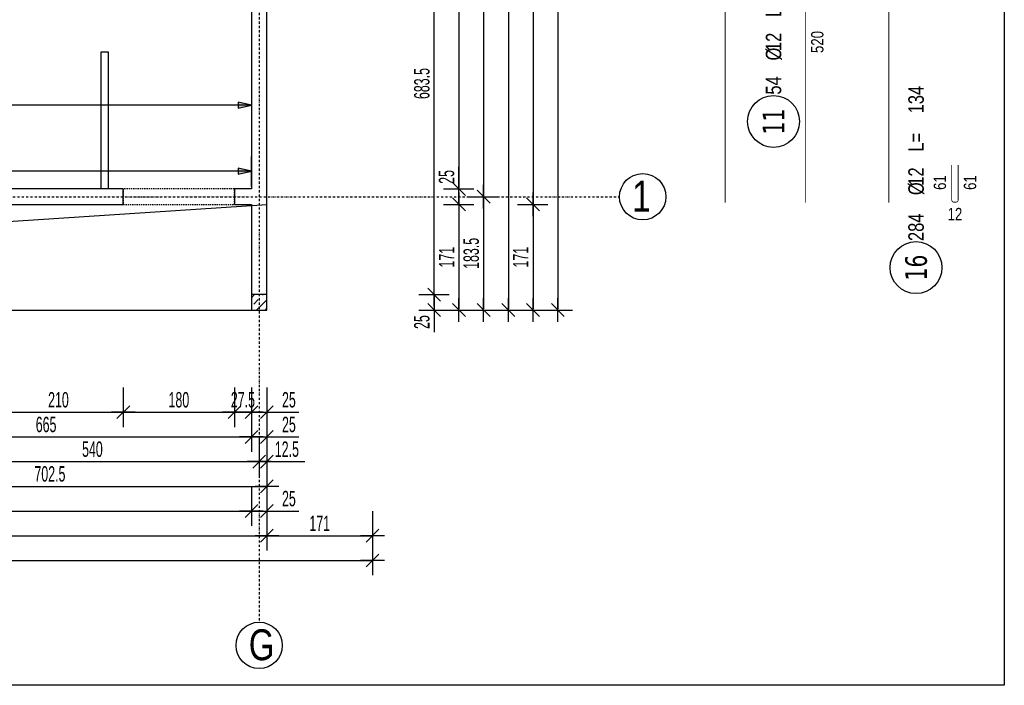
# Model space of a CAD drawing. Header units: millimetres. Extents: x -9646 to 8439, y -19398 to -14733.
# Tile 33 of 49: x -2325 to -730, y -18445 to -17367. Entities that reach past the tile are written whole.
import ezdxf
from ezdxf.enums import TextEntityAlignment as Align

# ---------------------------------------------------------------- set-up
doc = ezdxf.new("R2010")
doc.units = ezdxf.units.MM
doc.header["$LTSCALE"] = 10
doc.linetypes.add('MO', pattern=[0.7, 0.35, -0.17, 0.01, -0.17])
doc.linetypes.add('MP', pattern=[0.36, 0.2, -0.16])
doc.layers.add('BA_obw', color=230, linetype='Continuous', plot=False)
doc.layers.add('BZ_pom', color=6, linetype='Continuous', plot=False)
for name, color, linetype in [('BA_szr', 1, 'Continuous'), ('BA_wym', 1, 'Continuous'), ('BD_lpm', 1, 'MP'), ('BD_osm', 1, 'MO'), ('BD_txs', 2, 'Continuous'), ('BD_wic', 1, 'Continuous'), ('BD_wig', 3, 'Continuous'), ('BZ_odn', 1, 'Continuous'), ('BZ_opi2', 4, 'Continuous'), ('BZ_opi3', 30, 'Continuous'), ('BZ_opi4', 53, 'Continuous'), ('BZ_P_wyc', 134, 'Continuous'), ('BZ_wym', 1, 'Continuous')]:
    doc.layers.add(name, color=color, linetype=linetype)
doc.styles.add('BIKTBG', font='tahoma.ttf', dxfattribs={"width": 0.85})
doc.styles.add('BIKTC', font='bikromsw.shx', dxfattribs={"width": 0.85})
doc.styles.add('BIKTS', font='bikromsw.shx', dxfattribs={"width": 0.8})
doc.styles.add('BIKWYM', font='bikromsw.shx', dxfattribs={"width": 0.6})
doc.dimstyles.new('BA_KR_100_cm', dxfattribs={"dimtxt": 25, "dimasz": 1.666667, "dimexe": 24, "dimexo": 0, "dimgap": 0, "dimtad": 0, "dimdec": 1, "dimrnd": 0.5, "dimzin": 9, "dimdsep": 46, "dimtxsty": 'BIKWYM', "dimblk": 'WYM-KR', "dimcen": 0, "dimdle": 20, "dimclrd": 256, "dimclre": 256, "dimclrt": 2, "dimadec": 0, "dimazin": 0, "dimtfac": 0.033333, "dimtdec": 1, "dimtmove": 0, "dimatfit": 3, "dimldrblk": 'WYM-KR', "dimfxl": 25, "dimfxlon": 1, "dimtvp": 0.8, "dimtolj": 1, "dimarcsym": 0})
doc.dimstyles.new('BZ_ST_100_cm', dxfattribs={"dimtxt": 25, "dimasz": 1.666667, "dimexe": 24, "dimexo": 0, "dimgap": 0, "dimtad": 0, "dimdec": 1, "dimrnd": 0.5, "dimdsep": 46, "dimtxsty": 'BIKWYM', "dimblk": 'WYM-ST', "dimcen": 0, "dimdle": 20, "dimclrd": 256, "dimclre": 256, "dimclrt": 7, "dimadec": 0, "dimazin": 0, "dimtfac": 0.033333, "dimtdec": 1, "dimtix": 1, "dimtmove": 2, "dimatfit": 3, "dimldrblk": 'WYM-ST', "dimfxl": 25, "dimfxlon": 1, "dimtvp": 0.8, "dimtolj": 1, "dimtzin": 0, "dimarcsym": 0})

# ---------------------------------------------------------------- blocks, each defined once
blk = doc.blocks.new('WYM-KR')
at = {"linetype": 'ByBlock'}
blk.add_line((11.52, 0), (-11.52, 0), dxfattribs=at)
at = {"color": 7, "linetype": 'ByBlock'}
blk.add_line((6.24, 6.24), (-6.24, -6.24), dxfattribs=at)
blk = doc.blocks.new('*D249')
at = {"layer": 'BA_wym', "lineweight": -2}
for p, q in [((-2366.9, -17962.8), (-2366.9, -18026.8)), ((-2156.9, -17962.8), (-2156.9, -18026.8)), ((-2365.2, -18002.8), (-2158.6, -18002.8))]:
    blk.add_line(p, q, dxfattribs=at)
at = {"layer": 'Defpoints', "color": 0}
for p in [(-2366.9, -17666.3), (-2156.9, -17666.3), (-2156.9, -18002.8)]:
    blk.add_point(p, dxfattribs=at)
at = {"layer": 'BA_wym', "lineweight": -2, "xscale": 1.666666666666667, "yscale": 1.666666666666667, "zscale": 1.666666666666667, "rotation": 180}
blk.add_blockref('WYM-KR', (-2366.9, -18002.8), dxfattribs=at)
at = {"layer": 'BA_wym', "lineweight": -2, "xscale": 1.666666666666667, "yscale": 1.666666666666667, "zscale": 1.666666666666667}
blk.add_blockref('WYM-KR', (-2156.9, -18002.8), dxfattribs=at)
at = {"layer": 'BA_wym', "color": 2, "insert": (-2261.9, -17982.8), "char_height": 25, "attachment_point": 5, "style": 'BIKWYM'}
blk.add_mtext('\\A1;210', dxfattribs=at)
blk = doc.blocks.new('*D250')
at = {"layer": 'BA_wym', "lineweight": -2}
for p, q in [((-2156.9, -17962.8), (-2156.9, -18026.8)), ((-1976.9, -17962.8), (-1976.9, -18026.8)), ((-2155.2, -18002.8), (-1978.6, -18002.8))]:
    blk.add_line(p, q, dxfattribs=at)
at = {"layer": 'Defpoints', "color": 0}
for p in [(-2156.9, -17666.3), (-1976.9, -17666.3), (-1976.9, -18002.8)]:
    blk.add_point(p, dxfattribs=at)
at = {"layer": 'BA_wym', "lineweight": -2, "xscale": 1.666666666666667, "yscale": 1.666666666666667, "zscale": 1.666666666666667, "rotation": 180}
blk.add_blockref('WYM-KR', (-2156.9, -18002.8), dxfattribs=at)
at = {"layer": 'BA_wym', "lineweight": -2, "xscale": 1.666666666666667, "yscale": 1.666666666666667, "zscale": 1.666666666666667}
blk.add_blockref('WYM-KR', (-1976.9, -18002.8), dxfattribs=at)
at = {"layer": 'BA_wym', "color": 2, "insert": (-2066.9, -17982.8), "char_height": 25, "attachment_point": 5, "style": 'BIKWYM'}
blk.add_mtext('\\A1;180', dxfattribs=at)
blk = doc.blocks.new('*D251')
at = {"layer": 'BA_wym', "lineweight": -2}
for p, q in [((-1976.9, -17962.8), (-1976.9, -18026.8)), ((-1949.4, -17962.8), (-1949.4, -18026.8)), ((-1978.6, -18002.8), (-1980.2, -18002.8)), ((-1976.9, -18002.8), (-1949.4, -18002.8)), ((-1947.7, -18002.8), (-1946.1, -18002.8))]:
    blk.add_line(p, q, dxfattribs=at)
at = {"layer": 'Defpoints', "color": 0}
for p in [(-1976.9, -17666.3), (-1949.4, -17837.3), (-1949.4, -18002.8)]:
    blk.add_point(p, dxfattribs=at)
at = {"layer": 'BA_wym', "lineweight": -2, "xscale": 1.666666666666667, "yscale": 1.666666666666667, "zscale": 1.666666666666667}
blk.add_blockref('WYM-KR', (-1976.9, -18002.8), dxfattribs=at)
at = {"layer": 'BA_wym', "lineweight": -2, "xscale": 1.666666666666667, "yscale": 1.666666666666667, "zscale": 1.666666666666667, "rotation": 180}
blk.add_blockref('WYM-KR', (-1949.4, -18002.8), dxfattribs=at)
at = {"layer": 'BA_wym', "color": 2, "insert": (-1963.2, -17982.8), "char_height": 25, "attachment_point": 5, "style": 'BIKWYM'}
blk.add_mtext('\\A1;27.5', dxfattribs=at)
blk = doc.blocks.new('*D252')
at = {"layer": 'BA_wym', "lineweight": -2}
for p, q in [((-1949.4, -17962.8), (-1949.4, -18026.8)), ((-1924.4, -17962.8), (-1924.4, -18026.8)), ((-1951.1, -18002.8), (-1952.7, -18002.8)), ((-1949.4, -18002.8), (-1924.4, -18002.8)), ((-1922.7, -18002.8), (-1872.5, -18002.8))]:
    blk.add_line(p, q, dxfattribs=at)
at = {"layer": 'Defpoints', "color": 0}
for p in [(-1949.4, -17837.3), (-1924.4, -17837.3), (-1924.4, -18002.8)]:
    blk.add_point(p, dxfattribs=at)
at = {"layer": 'BA_wym', "lineweight": -2, "xscale": 1.666666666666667, "yscale": 1.666666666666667, "zscale": 1.666666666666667}
blk.add_blockref('WYM-KR', (-1949.4, -18002.8), dxfattribs=at)
at = {"layer": 'BA_wym', "lineweight": -2, "xscale": 1.666666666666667, "yscale": 1.666666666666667, "zscale": 1.666666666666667, "rotation": 180}
blk.add_blockref('WYM-KR', (-1924.4, -18002.8), dxfattribs=at)
at = {"layer": 'BA_wym', "color": 2, "insert": (-1888.7, -17982.8), "char_height": 25, "attachment_point": 5, "style": 'BIKWYM'}
blk.add_mtext('\\A1;25', dxfattribs=at)
blk = doc.blocks.new('*D260')
at = {"layer": 'BA_wym', "lineweight": -2}
for p, q in [((-2614.4, -18002.8), (-2614.4, -18066.8)), ((-1949.4, -18002.8), (-1949.4, -18066.8)), ((-2612.7, -18042.8), (-1951.1, -18042.8))]:
    blk.add_line(p, q, dxfattribs=at)
at = {"layer": 'Defpoints', "color": 0}
for p in [(-2614.4, -17641.3), (-1949.4, -17837.3), (-1949.4, -18042.8)]:
    blk.add_point(p, dxfattribs=at)
at = {"layer": 'BA_wym', "lineweight": -2, "xscale": 1.666666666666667, "yscale": 1.666666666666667, "zscale": 1.666666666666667, "rotation": 180}
blk.add_blockref('WYM-KR', (-2614.4, -18042.8), dxfattribs=at)
at = {"layer": 'BA_wym', "lineweight": -2, "xscale": 1.666666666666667, "yscale": 1.666666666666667, "zscale": 1.666666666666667}
blk.add_blockref('WYM-KR', (-1949.4, -18042.8), dxfattribs=at)
at = {"layer": 'BA_wym', "color": 2, "insert": (-2281.9, -18022.8), "char_height": 25, "attachment_point": 5, "style": 'BIKWYM'}
blk.add_mtext('\\A1;665', dxfattribs=at)
blk = doc.blocks.new('*D261')
at = {"layer": 'BA_wym', "lineweight": -2}
for p, q in [((-1949.4, -18002.8), (-1949.4, -18066.8)), ((-1924.4, -18002.8), (-1924.4, -18066.8)), ((-1951.1, -18042.8), (-1952.7, -18042.8)), ((-1949.4, -18042.8), (-1924.4, -18042.8)), ((-1922.7, -18042.8), (-1872.5, -18042.8))]:
    blk.add_line(p, q, dxfattribs=at)
at = {"layer": 'Defpoints', "color": 0}
for p in [(-1949.4, -17837.3), (-1924.4, -17837.3), (-1924.4, -18042.8)]:
    blk.add_point(p, dxfattribs=at)
at = {"layer": 'BA_wym', "lineweight": -2, "xscale": 1.666666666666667, "yscale": 1.666666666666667, "zscale": 1.666666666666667}
blk.add_blockref('WYM-KR', (-1949.4, -18042.8), dxfattribs=at)
at = {"layer": 'BA_wym', "lineweight": -2, "xscale": 1.666666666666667, "yscale": 1.666666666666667, "zscale": 1.666666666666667, "rotation": 180}
blk.add_blockref('WYM-KR', (-1924.4, -18042.8), dxfattribs=at)
at = {"layer": 'BA_wym', "color": 2, "insert": (-1888.7, -18022.8), "char_height": 25, "attachment_point": 5, "style": 'BIKWYM'}
blk.add_mtext('\\A1;25', dxfattribs=at)
blk = doc.blocks.new('*D268')
at = {"layer": 'BA_wym', "lineweight": -2}
for p, q in [((-2476.9, -18042.8), (-2476.9, -18106.8)), ((-1936.9, -18042.8), (-1936.9, -18106.8)), ((-2475.2, -18082.8), (-1938.6, -18082.8))]:
    blk.add_line(p, q, dxfattribs=at)
at = {"layer": 'Defpoints', "color": 0}
for p in [(-2476.9, -17666.5), (-1936.9, -17670.5), (-1936.9, -18082.8)]:
    blk.add_point(p, dxfattribs=at)
at = {"layer": 'BA_wym', "lineweight": -2, "xscale": 1.666666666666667, "yscale": 1.666666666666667, "zscale": 1.666666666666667, "rotation": 180}
blk.add_blockref('WYM-KR', (-2476.9, -18082.8), dxfattribs=at)
at = {"layer": 'BA_wym', "lineweight": -2, "xscale": 1.666666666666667, "yscale": 1.666666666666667, "zscale": 1.666666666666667}
blk.add_blockref('WYM-KR', (-1936.9, -18082.8), dxfattribs=at)
at = {"layer": 'BA_wym', "color": 2, "insert": (-2206.9, -18062.8), "char_height": 25, "attachment_point": 5, "style": 'BIKWYM'}
blk.add_mtext('\\A1;540', dxfattribs=at)
blk = doc.blocks.new('*D269')
at = {"layer": 'BA_wym', "lineweight": -2}
for p, q in [((-1936.9, -18042.8), (-1936.9, -18106.8)), ((-1924.4, -18042.8), (-1924.4, -18106.8)), ((-1938.6, -18082.8), (-1940.2, -18082.8)), ((-1936.9, -18082.8), (-1924.4, -18082.8)), ((-1922.7, -18082.8), (-1863, -18082.8))]:
    blk.add_line(p, q, dxfattribs=at)
at = {"layer": 'Defpoints', "color": 0}
for p in [(-1936.9, -17564.7), (-1924.4, -17837.3), (-1924.4, -18082.8)]:
    blk.add_point(p, dxfattribs=at)
at = {"layer": 'BA_wym', "lineweight": -2, "xscale": 1.666666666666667, "yscale": 1.666666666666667, "zscale": 1.666666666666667}
blk.add_blockref('WYM-KR', (-1936.9, -18082.8), dxfattribs=at)
at = {"layer": 'BA_wym', "lineweight": -2, "xscale": 1.666666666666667, "yscale": 1.666666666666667, "zscale": 1.666666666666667, "rotation": 180}
blk.add_blockref('WYM-KR', (-1924.4, -18082.8), dxfattribs=at)
at = {"layer": 'BA_wym', "color": 2, "insert": (-1892, -18062.8), "char_height": 25, "attachment_point": 5, "style": 'BIKWYM'}
blk.add_mtext('\\A1;12.5', dxfattribs=at)
blk = doc.blocks.new('*D273')
at = {"layer": 'BA_wym', "lineweight": -2}
for p, q in [((-2626.9, -18082.8), (-2626.9, -18146.8)), ((-1924.4, -18082.8), (-1924.4, -18146.8)), ((-2625.2, -18122.8), (-1926.1, -18122.8))]:
    blk.add_line(p, q, dxfattribs=at)
at = {"layer": 'Defpoints', "color": 0}
for p in [(-2626.9, -17800.3), (-1924.4, -17837.3), (-1924.4, -18122.8)]:
    blk.add_point(p, dxfattribs=at)
at = {"layer": 'BA_wym', "lineweight": -2, "xscale": 1.666666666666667, "yscale": 1.666666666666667, "zscale": 1.666666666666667, "rotation": 180}
blk.add_blockref('WYM-KR', (-2626.9, -18122.8), dxfattribs=at)
at = {"layer": 'BA_wym', "lineweight": -2, "xscale": 1.666666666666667, "yscale": 1.666666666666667, "zscale": 1.666666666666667}
blk.add_blockref('WYM-KR', (-1924.4, -18122.8), dxfattribs=at)
at = {"layer": 'BA_wym', "color": 2, "insert": (-2275.7, -18102.8), "char_height": 25, "attachment_point": 5, "style": 'BIKWYM'}
blk.add_mtext('\\A1;702.5', dxfattribs=at)
blk = doc.blocks.new('*D275')
at = {"layer": 'BA_wym', "lineweight": -2}
for p, q in [((-4504.4, -18122.8), (-4504.4, -18186.8)), ((-1949.4, -18122.8), (-1949.4, -18186.8)), ((-4502.7, -18162.8), (-1951.1, -18162.8))]:
    blk.add_line(p, q, dxfattribs=at)
at = {"layer": 'Defpoints', "color": 0}
for p in [(-4504.4, -17837.3), (-1949.4, -17837.3), (-1949.4, -18162.8)]:
    blk.add_point(p, dxfattribs=at)
at = {"layer": 'BA_wym', "lineweight": -2, "xscale": 1.666666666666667, "yscale": 1.666666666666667, "zscale": 1.666666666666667, "rotation": 180}
blk.add_blockref('WYM-KR', (-4504.4, -18162.8), dxfattribs=at)
at = {"layer": 'BA_wym', "lineweight": -2, "xscale": 1.666666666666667, "yscale": 1.666666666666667, "zscale": 1.666666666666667}
blk.add_blockref('WYM-KR', (-1949.4, -18162.8), dxfattribs=at)
at = {"layer": 'BA_wym', "color": 2, "insert": (-3226.9, -18142.8), "char_height": 25, "attachment_point": 5, "style": 'BIKWYM'}
blk.add_mtext('\\A1;2555', dxfattribs=at)
blk = doc.blocks.new('*D276')
at = {"layer": 'BA_wym', "lineweight": -2}
for p, q in [((-1949.4, -18122.8), (-1949.4, -18186.8)), ((-1924.4, -18122.8), (-1924.4, -18186.8)), ((-1951.1, -18162.8), (-1952.7, -18162.8)), ((-1949.4, -18162.8), (-1924.4, -18162.8)), ((-1922.7, -18162.8), (-1872.5, -18162.8))]:
    blk.add_line(p, q, dxfattribs=at)
at = {"layer": 'Defpoints', "color": 0}
for p in [(-1949.4, -17837.3), (-1924.4, -17837.3), (-1924.4, -18162.8)]:
    blk.add_point(p, dxfattribs=at)
at = {"layer": 'BA_wym', "lineweight": -2, "xscale": 1.666666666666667, "yscale": 1.666666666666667, "zscale": 1.666666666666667}
blk.add_blockref('WYM-KR', (-1949.4, -18162.8), dxfattribs=at)
at = {"layer": 'BA_wym', "lineweight": -2, "xscale": 1.666666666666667, "yscale": 1.666666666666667, "zscale": 1.666666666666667, "rotation": 180}
blk.add_blockref('WYM-KR', (-1924.4, -18162.8), dxfattribs=at)
at = {"layer": 'BA_wym', "color": 2, "insert": (-1888.7, -18142.8), "char_height": 25, "attachment_point": 5, "style": 'BIKWYM'}
blk.add_mtext('\\A1;25', dxfattribs=at)
blk = doc.blocks.new('*D277')
at = {"layer": 'BA_wym', "lineweight": -2}
for p, q in [((-4529.4, -18162.8), (-4529.4, -18226.8)), ((-1924.4, -18162.8), (-1924.4, -18226.8)), ((-4527.7, -18202.8), (-1926.1, -18202.8))]:
    blk.add_line(p, q, dxfattribs=at)
at = {"layer": 'Defpoints', "color": 0}
for p in [(-4529.4, -17837.3), (-1924.4, -17837.3), (-1924.4, -18202.8)]:
    blk.add_point(p, dxfattribs=at)
at = {"layer": 'BA_wym', "lineweight": -2, "xscale": 1.666666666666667, "yscale": 1.666666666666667, "zscale": 1.666666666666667, "rotation": 180}
blk.add_blockref('WYM-KR', (-4529.4, -18202.8), dxfattribs=at)
at = {"layer": 'BA_wym', "lineweight": -2, "xscale": 1.666666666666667, "yscale": 1.666666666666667, "zscale": 1.666666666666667}
blk.add_blockref('WYM-KR', (-1924.4, -18202.8), dxfattribs=at)
at = {"layer": 'BA_wym', "color": 2, "insert": (-3226.9, -18182.8), "char_height": 25, "attachment_point": 5, "style": 'BIKWYM'}
blk.add_mtext('\\A1;2605', dxfattribs=at)
blk = doc.blocks.new('*D314')
at = {"layer": 'BA_wym', "lineweight": -2}
for p, q in [((-1678.4, -17128.8), (-1629.4, -17128.8)), ((-1653.4, -17810.6), (-1653.4, -17130.5)), ((-1678.4, -17812.3), (-1629.4, -17812.3))]:
    blk.add_line(p, q, dxfattribs=at)
at = {"layer": 'Defpoints', "color": 0}
for p in [(-1924.4, -17128.8), (-1653.4, -17128.8), (-1924.4, -17812.3)]:
    blk.add_point(p, dxfattribs=at)
at = {"layer": 'BA_wym', "lineweight": -2, "xscale": 1.666666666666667, "yscale": 1.666666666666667, "zscale": 1.666666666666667}
for p, rotation in [((-1653.4, -17128.8), 90), ((-1653.4, -17812.3), 270)]:
    blk.add_blockref('WYM-KR', p, dxfattribs=dict(at, rotation=rotation))
at = {"layer": 'BA_wym', "color": 2, "insert": (-1673.4, -17470.6), "char_height": 25, "attachment_point": 5, "rotation": 90, "style": 'BIKWYM'}
blk.add_mtext('\\A1;683.5', dxfattribs=at)
blk = doc.blocks.new('*D315')
at = {"layer": 'BA_wym', "lineweight": -2}
for p, q in [((-1678.4, -17812.3), (-1629.4, -17812.3)), ((-1653.4, -17810.6), (-1653.4, -17809)), ((-1653.4, -17812.3), (-1653.4, -17837.3)), ((-1678.4, -17837.3), (-1629.4, -17837.3)), ((-1653.4, -17839), (-1653.4, -17873))]:
    blk.add_line(p, q, dxfattribs=at)
at = {"layer": 'Defpoints', "color": 0}
for p in [(-1924.4, -17812.3), (-1924.4, -17837.3), (-1653.4, -17837.3)]:
    blk.add_point(p, dxfattribs=at)
at = {"layer": 'BA_wym', "lineweight": -2, "xscale": 1.666666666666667, "yscale": 1.666666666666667, "zscale": 1.666666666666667}
for p, rotation in [((-1653.4, -17812.3), 270), ((-1653.4, -17837.3), 90)]:
    blk.add_blockref('WYM-KR', p, dxfattribs=dict(at, rotation=rotation))
at = {"layer": 'BA_wym', "color": 2, "insert": (-1673.4, -17856.8), "char_height": 25, "attachment_point": 5, "rotation": 90, "style": 'BIKWYM'}
blk.add_mtext('\\A1;25', dxfattribs=at)
blk = doc.blocks.new('*D319')
at = {"layer": 'BA_wym', "lineweight": -2}
for p, q in [((-1638.4, -16811.3), (-1589.4, -16811.3)), ((-1613.4, -16813), (-1613.4, -17639.6)), ((-1638.4, -17641.3), (-1589.4, -17641.3))]:
    blk.add_line(p, q, dxfattribs=at)
at = {"layer": 'Defpoints', "color": 0}
for p in [(-1924.4, -16811.3), (-1949.4, -17641.3), (-1613.4, -17641.3)]:
    blk.add_point(p, dxfattribs=at)
at = {"layer": 'BA_wym', "lineweight": -2, "xscale": 1.666666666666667, "yscale": 1.666666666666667, "zscale": 1.666666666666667}
for p, rotation in [((-1613.4, -16811.3), 90), ((-1613.4, -17641.3), 270)]:
    blk.add_blockref('WYM-KR', p, dxfattribs=dict(at, rotation=rotation))
at = {"layer": 'BA_wym', "color": 2, "insert": (-1633.4, -17226.3), "char_height": 25, "attachment_point": 5, "rotation": 90, "style": 'BIKWYM'}
blk.add_mtext('\\A1;830', dxfattribs=at)
blk = doc.blocks.new('*D320')
at = {"layer": 'BA_wym', "lineweight": -2}
for p, q in [((-1613.4, -17639.6), (-1613.4, -17605.6)), ((-1638.4, -17641.3), (-1589.4, -17641.3)), ((-1613.4, -17666.3), (-1613.4, -17641.3)), ((-1638.4, -17666.3), (-1589.4, -17666.3)), ((-1613.4, -17668), (-1613.4, -17669.6))]:
    blk.add_line(p, q, dxfattribs=at)
at = {"layer": 'Defpoints', "color": 0}
for p in [(-1949.4, -17641.3), (-1613.4, -17641.3), (-1949.4, -17666.3)]:
    blk.add_point(p, dxfattribs=at)
at = {"layer": 'BA_wym', "lineweight": -2, "xscale": 1.666666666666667, "yscale": 1.666666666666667, "zscale": 1.666666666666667}
for p, rotation in [((-1613.4, -17641.3), 270), ((-1613.4, -17666.3), 90)]:
    blk.add_blockref('WYM-KR', p, dxfattribs=dict(at, rotation=rotation))
at = {"layer": 'BA_wym', "color": 2, "insert": (-1633.4, -17621.8), "char_height": 25, "attachment_point": 5, "rotation": 90, "style": 'BIKWYM'}
blk.add_mtext('\\A1;25', dxfattribs=at)
blk = doc.blocks.new('*D321')
at = {"layer": 'BA_wym', "lineweight": -2}
for p, q in [((-1638.4, -17666.3), (-1589.4, -17666.3)), ((-1613.4, -17668), (-1613.4, -17835.6)), ((-1638.4, -17837.3), (-1589.4, -17837.3))]:
    blk.add_line(p, q, dxfattribs=at)
at = {"layer": 'Defpoints', "color": 0}
for p in [(-1949.4, -17666.3), (-1924.4, -17837.3), (-1613.4, -17837.3)]:
    blk.add_point(p, dxfattribs=at)
at = {"layer": 'BA_wym', "lineweight": -2, "xscale": 1.666666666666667, "yscale": 1.666666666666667, "zscale": 1.666666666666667}
for p, rotation in [((-1613.4, -17666.3), 90), ((-1613.4, -17837.3), 270)]:
    blk.add_blockref('WYM-KR', p, dxfattribs=dict(at, rotation=rotation))
at = {"layer": 'BA_wym', "color": 2, "insert": (-1633.4, -17751.8), "char_height": 25, "attachment_point": 5, "rotation": 90, "style": 'BIKWYM'}
blk.add_mtext('\\A1;171', dxfattribs=at)
blk = doc.blocks.new('*D326')
at = {"layer": 'BA_wym', "lineweight": -2}
for p, q in [((-1598.4, -16903.8), (-1549.4, -16903.8)), ((-1573.4, -16905.5), (-1573.4, -17652.1)), ((-1598.4, -17653.8), (-1549.4, -17653.8))]:
    blk.add_line(p, q, dxfattribs=at)
at = {"layer": 'Defpoints', "color": 0}
for p in [(-1924.4, -16903.8), (-1924.4, -17653.8), (-1573.4, -17653.8)]:
    blk.add_point(p, dxfattribs=at)
at = {"layer": 'BA_wym', "lineweight": -2, "xscale": 1.666666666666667, "yscale": 1.666666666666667, "zscale": 1.666666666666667}
for p, rotation in [((-1573.4, -16903.8), 90), ((-1573.4, -17653.8), 270)]:
    blk.add_blockref('WYM-KR', p, dxfattribs=dict(at, rotation=rotation))
at = {"layer": 'BA_wym', "color": 2, "insert": (-1593.4, -17278.8), "char_height": 25, "attachment_point": 5, "rotation": 90, "style": 'BIKWYM'}
blk.add_mtext('\\A1;750', dxfattribs=at)
blk = doc.blocks.new('*D327')
at = {"layer": 'BA_wym', "lineweight": -2}
for p, q in [((-1598.4, -17653.8), (-1549.4, -17653.8)), ((-1573.4, -17655.5), (-1573.4, -17835.6)), ((-1598.4, -17837.3), (-1549.4, -17837.3))]:
    blk.add_line(p, q, dxfattribs=at)
at = {"layer": 'Defpoints', "color": 0}
for p in [(-1924.4, -17653.8), (-1924.4, -17837.3), (-1573.4, -17837.3)]:
    blk.add_point(p, dxfattribs=at)
at = {"layer": 'BA_wym', "lineweight": -2, "xscale": 1.666666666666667, "yscale": 1.666666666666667, "zscale": 1.666666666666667}
for p, rotation in [((-1573.4, -17653.8), 90), ((-1573.4, -17837.3), 270)]:
    blk.add_blockref('WYM-KR', p, dxfattribs=dict(at, rotation=rotation))
at = {"layer": 'BA_wym', "color": 2, "insert": (-1593.4, -17745.6), "char_height": 25, "attachment_point": 5, "rotation": 90, "style": 'BIKWYM'}
blk.add_mtext('\\A1;183.5', dxfattribs=at)
blk = doc.blocks.new('*D329')
at = {"layer": 'BA_wym', "lineweight": -2}
for p, q in [((-1518.4, -15841.3), (-1469.4, -15841.3)), ((-1493.4, -15843), (-1493.4, -17664.6)), ((-1518.4, -17666.3), (-1469.4, -17666.3))]:
    blk.add_line(p, q, dxfattribs=at)
at = {"layer": 'Defpoints', "color": 0}
for p in [(-1924.4, -15841.3), (-1949.4, -17666.3), (-1493.4, -17666.3)]:
    blk.add_point(p, dxfattribs=at)
at = {"layer": 'BA_wym', "lineweight": -2, "xscale": 1.666666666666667, "yscale": 1.666666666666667, "zscale": 1.666666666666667}
for p, rotation in [((-1493.4, -15841.3), 90), ((-1493.4, -17666.3), 270)]:
    blk.add_blockref('WYM-KR', p, dxfattribs=dict(at, rotation=rotation))
at = {"layer": 'BA_wym', "color": 2, "insert": (-1513.4, -16753.8), "char_height": 25, "attachment_point": 5, "rotation": 90, "style": 'BIKWYM'}
blk.add_mtext('\\A1;1825', dxfattribs=at)
blk = doc.blocks.new('*D330')
at = {"layer": 'BA_wym', "lineweight": -2}
for p, q in [((-1518.4, -17666.3), (-1469.4, -17666.3)), ((-1493.4, -17668), (-1493.4, -17835.6)), ((-1518.4, -17837.3), (-1469.4, -17837.3))]:
    blk.add_line(p, q, dxfattribs=at)
at = {"layer": 'Defpoints', "color": 0}
for p in [(-1949.4, -17666.3), (-1924.4, -17837.3), (-1493.4, -17837.3)]:
    blk.add_point(p, dxfattribs=at)
at = {"layer": 'BA_wym', "lineweight": -2, "xscale": 1.666666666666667, "yscale": 1.666666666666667, "zscale": 1.666666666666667}
for p, rotation in [((-1493.4, -17666.3), 90), ((-1493.4, -17837.3), 270)]:
    blk.add_blockref('WYM-KR', p, dxfattribs=dict(at, rotation=rotation))
at = {"layer": 'BA_wym', "color": 2, "insert": (-1513.4, -17751.8), "char_height": 25, "attachment_point": 5, "rotation": 90, "style": 'BIKWYM'}
blk.add_mtext('\\A1;171', dxfattribs=at)
blk = doc.blocks.new('*D331')
at = {"layer": 'BA_wym', "lineweight": -2}
for p, q in [((-1478.4, -15790.3), (-1429.4, -15790.3)), ((-1453.4, -15792), (-1453.4, -17835.6)), ((-1478.4, -17837.3), (-1429.4, -17837.3))]:
    blk.add_line(p, q, dxfattribs=at)
at = {"layer": 'Defpoints', "color": 0}
for p in [(-2614.4, -15790.3), (-1924.4, -17837.3), (-1453.4, -17837.3)]:
    blk.add_point(p, dxfattribs=at)
at = {"layer": 'BA_wym', "lineweight": -2, "xscale": 1.666666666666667, "yscale": 1.666666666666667, "zscale": 1.666666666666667}
for p, rotation in [((-1453.4, -15790.3), 90), ((-1453.4, -17837.3), 270)]:
    blk.add_blockref('WYM-KR', p, dxfattribs=dict(at, rotation=rotation))
at = {"layer": 'BA_wym', "color": 2, "insert": (-1473.4, -16813.8), "char_height": 25, "attachment_point": 5, "rotation": 90, "style": 'BIKWYM'}
blk.add_mtext('\\A1;2047', dxfattribs=at)
blk = doc.blocks.new('*D339')
at = {"layer": 'BA_wym', "lineweight": -2}
for p, q in [((-1558.4, -16738.8), (-1509.4, -16738.8)), ((-1533.4, -16740.5), (-1533.4, -17835.6)), ((-1558.4, -17837.3), (-1509.4, -17837.3))]:
    blk.add_line(p, q, dxfattribs=at)
at = {"layer": 'Defpoints', "color": 0}
for p in [(-1573.4, -16738.8), (-1573.4, -17837.3), (-1533.4, -17837.3)]:
    blk.add_point(p, dxfattribs=at)
at = {"layer": 'BA_wym', "lineweight": -2, "xscale": 1.666666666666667, "yscale": 1.666666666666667, "zscale": 1.666666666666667}
for p, rotation in [((-1533.4, -16738.8), 90), ((-1533.4, -17837.3), 270)]:
    blk.add_blockref('WYM-KR', p, dxfattribs=dict(at, rotation=rotation))
at = {"layer": 'BA_wym', "color": 2, "insert": (-1553.4, -17288.1), "char_height": 25, "attachment_point": 5, "rotation": 90, "style": 'BIKWYM'}
blk.add_mtext('\\A1;1098.5', dxfattribs=at)
blk = doc.blocks.new('*D340')
at = {"layer": 'BA_wym', "lineweight": -2}
for p, q in [((-1924.4, -18162.8), (-1924.4, -18226.8)), ((-1753.4, -18162.8), (-1753.4, -18226.8)), ((-1922.7, -18202.8), (-1755.1, -18202.8))]:
    blk.add_line(p, q, dxfattribs=at)
at = {"layer": 'Defpoints', "color": 0}
for p in [(-1753.4, -16738.8), (-1924.4, -17837.3), (-1753.4, -18202.8)]:
    blk.add_point(p, dxfattribs=at)
at = {"layer": 'BA_wym', "lineweight": -2, "xscale": 1.666666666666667, "yscale": 1.666666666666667, "zscale": 1.666666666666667, "rotation": 180}
blk.add_blockref('WYM-KR', (-1924.4, -18202.8), dxfattribs=at)
at = {"layer": 'BA_wym', "lineweight": -2, "xscale": 1.666666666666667, "yscale": 1.666666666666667, "zscale": 1.666666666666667}
blk.add_blockref('WYM-KR', (-1753.4, -18202.8), dxfattribs=at)
at = {"layer": 'BA_wym', "color": 2, "insert": (-1838.9, -18182.8), "char_height": 25, "attachment_point": 5, "style": 'BIKWYM'}
blk.add_mtext('\\A1;171', dxfattribs=at)
blk = doc.blocks.new('*D342')
at = {"layer": 'BA_wym', "lineweight": -2}
for p, q in [((-4700.4, -18202.8), (-4700.4, -18266.8)), ((-1753.4, -18202.8), (-1753.4, -18266.8)), ((-4698.7, -18242.8), (-1755.1, -18242.8))]:
    blk.add_line(p, q, dxfattribs=at)
at = {"layer": 'Defpoints', "color": 0}
for p in [(-4700.4, -16738.8), (-1753.4, -16738.8), (-1753.4, -18242.8)]:
    blk.add_point(p, dxfattribs=at)
at = {"layer": 'BA_wym', "lineweight": -2, "xscale": 1.666666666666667, "yscale": 1.666666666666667, "zscale": 1.666666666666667, "rotation": 180}
blk.add_blockref('WYM-KR', (-4700.4, -18242.8), dxfattribs=at)
at = {"layer": 'BA_wym', "lineweight": -2, "xscale": 1.666666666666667, "yscale": 1.666666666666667, "zscale": 1.666666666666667}
blk.add_blockref('WYM-KR', (-1753.4, -18242.8), dxfattribs=at)
at = {"layer": 'BA_wym', "color": 2, "insert": (-3226.9, -18222.8), "char_height": 25, "attachment_point": 5, "style": 'BIKWYM'}
blk.add_mtext('\\A1;2947', dxfattribs=at)
blk = doc.blocks.new('WYM-ST')
blk.add_hatch(color=256).paths.add_polyline_path([(-13, 2.88), (0, 0), (-13, -2.88)])
blk.add_lwpolyline([(0, 0), (-13, 2.88), (-13, -2.88), (0, 0)])
blk = doc.blocks.new('*D349')
at = {"layer": 'BA_wym', "lineweight": -2}
for p, q in [((-3214.4, -17480.4), (-3214.4, -17529.4)), ((-1949.4, -17480.4), (-1949.4, -17529.4)), ((-1951.1, -17505.4), (-3212.7, -17505.4))]:
    blk.add_line(p, q, dxfattribs=at)
at = {"layer": 'Defpoints', "color": 0}
for p in [(-1949.4, -16588.8), (-3214.4, -16706.3), (-3214.4, -17505.4)]:
    blk.add_point(p, dxfattribs=at)
at = {"layer": 'BA_wym', "lineweight": -2, "xscale": 1.666666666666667, "yscale": 1.666666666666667, "zscale": 1.666666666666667, "rotation": 180}
blk.add_blockref('WYM-ST', (-3214.4, -17505.4), dxfattribs=at)
at = {"layer": 'BA_wym', "lineweight": -2, "xscale": 1.666666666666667, "yscale": 1.666666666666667, "zscale": 1.666666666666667}
blk.add_blockref('WYM-ST', (-1949.4, -17505.4), dxfattribs=at)
at = {"layer": 'BA_wym', "color": 7, "insert": (-2569.6, -17485.4), "char_height": 25, "attachment_point": 5, "style": 'BIKWYM'}
blk.add_mtext('\\A1;1265', dxfattribs=at)
blk = doc.blocks.new('bik_BlkOpPretW', base_point=(-8229.3, 29338.9))
at = {"layer": 'BZ_opi2', "style": 'BIKTBG', "width": 0.8}
blk.add_attdef('NUMER', text='', height=35, dxfattribs=at).set_placement((-8167.3, 29338.9), align=Align.MIDDLE_CENTER)
at = {"layer": 'BZ_opi4', "style": 'BIKTS', "width": 0.8}
for tag, p in [('SZTUK', (-8124.3, 29326.4)), ('PRZEKROJ', (-8034.8, 29326.4)), ('DLUGOSC', (-7917.6, 29326.4)), ('PRZEDR_FI', (-8050, 29326.4)), ('PRZEDR_L', (-7979.5, 29326.4))]:
    blk.add_attdef(tag, p, '', height=25, dxfattribs=at)
at = {"layer": 'BZ_pom', "width": 0.8}
for tag, p, height, style, flags in [('POZYCJA', (-8124.3, 29288.9), 35, 'BIKTBG', 3), ('GATUNEK', (-8124.3, 29251.4), 25, 'BIKTS', 1), ('METODA_L', (-8124.3, 29176.4), 25, 'BIKTS', 3)]:
    blk.add_attdef(tag, p, '', height=height, dxfattribs=dict(at, style=style, flags=flags))
at = {"layer": 'BZ_wym', "width": 0.8}
for tag, p, height, style, flags in [('UWAGA', (-8124.3, 29213.9), 25, 'BIKTS', 1), ('TYP_PRETA', (-8124.3, 29138.9), 25, 'BIKTS', 3), ('PRZEDR_NR', (-8124.3, 29101.4), 35, 'BIKTBG', 1), ('PRZEDR_SZT', (-8124.3, 29063.9), 25, 'BIKTS', 1), ('EURO_KOD', (-8124.3, 29026.4), 25, 'BIKTS', 3), ('EURO_KOD_SEGMENTY', (-8070, 29026.4), 25, 'BIKTS', 3), ('HAK_1', (-8124.3, 28988.9), 25, 'BIKTS', 3), ('HAK_2', (-8124.3, 28951.4), 25, 'BIKTS', 3), ('ID', (-8124.3, 28913.9), 25, 'BIKTS', 3), ('ID_C', (-8124.3, 28876.4), 25, 'BIKTS', 3), ('b_atr_0', (-8124.3, 28838.9), 25, 'BIKTS', 3)]:
    blk.add_attdef(tag, p, '', height=height, dxfattribs=dict(at, style=style, flags=flags))
blk = doc.blocks.new('*D373')
at = {"layer": 'BA_wym', "lineweight": -2}
for p, q in [((-4504.4, -17637.5), (-4504.4, -17588.5)), ((-1949.4, -17637.5), (-1949.4, -17588.5)), ((-1951.1, -17612.5), (-4502.7, -17612.5))]:
    blk.add_line(p, q, dxfattribs=at)
at = {"layer": 'Defpoints', "color": 0}
for p in [(-4504.4, -17612.5), (-4504.4, -17641.3), (-1949.4, -17641.3)]:
    blk.add_point(p, dxfattribs=at)
at = {"layer": 'BA_wym', "lineweight": -2, "xscale": 1.666666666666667, "yscale": 1.666666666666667, "zscale": 1.666666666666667, "rotation": 180}
blk.add_blockref('WYM-ST', (-4504.4, -17612.5), dxfattribs=at)
at = {"layer": 'BA_wym', "lineweight": -2, "xscale": 1.666666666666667, "yscale": 1.666666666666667, "zscale": 1.666666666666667}
blk.add_blockref('WYM-ST', (-1949.4, -17612.5), dxfattribs=at)
at = {"layer": 'BA_wym', "color": 7, "insert": (-3169.3, -17592.5), "char_height": 25, "attachment_point": 5, "style": 'BIKWYM'}
blk.add_mtext('\\A1;2555', dxfattribs=at)

msp = doc.modelspace()

# ---------------------------------------------------------------- hatches: boundary and pattern name
at = {"layer": 'BA_szr'}
h = msp.add_hatch(dxfattribs=at)
h.set_pattern_fill('BIK_ZELBET', color=256, scale=100, angle=45, pattern_type=2)
h.set_pattern_definition([(45, (-13563.18, -18881.161), (-14.142136, 14.142136), []), (45, (-13570.25, -18874.09), (-14.142136, 14.142136), [10, -10])])
h.paths.add_polyline_path([(-1949.4, -17837.31), (-1924.4, -17837.31), (-1924.4, -17812.31), (-1949.4, -17812.31)])

# ---------------------------------------------------------------- linework, layer by layer
at = {"layer": 'BA_obw'}
msp.add_lwpolyline([(-5233.74, -14967.61), (-730.33, -14967.61), (-730.33, -18444.97), (-5233.74, -18444.97)], close=True, dxfattribs=at)
at = {"layer": 'BD_lpm'}
msp.add_lwpolyline([(-2156.91, -17666.31), (-1976.91, -17666.31), (-1976.91, -17641.31), (-2156.91, -17641.31)], close=True, dxfattribs=at)
at = {"layer": 'BD_osm', "color": 5}
msp.add_line((-2181.91, -17653.81), (-1951.91, -17653.81), dxfattribs=at)
at = {"layer": 'BD_osm'}
for points in [[(-1936.9, -15270.3), (-1936.9, -18342.76)], [(-5100.4, -17653.81), (-1353.4, -17653.81)]]:
    msp.add_lwpolyline(points, dxfattribs=at)
at = {"layer": 'BD_wic', "color": 8}
msp.add_lwpolyline([(-2192.9, -17641.31), (-2192.9, -17419.32), (-2181.4, -17419.32), (-2181.4, -17641.31)], dxfattribs=at)
at = {"layer": 'BD_wic'}
for points in [[(-4529.4, -17837.31), (-1924.4, -17666.31)], [(-4504.4, -17837.31), (-1949.4, -17837.31)]]:
    msp.add_lwpolyline(points, dxfattribs=at)
for centre in [(-1315.9, -17653.81), (-1936.9, -18380.26)]:
    msp.add_circle(centre, 37.5, dxfattribs=at)
at = {"layer": 'BD_wig'}
msp.add_lwpolyline([(-1949.4, -17837.31), (-1924.4, -17837.31), (-1924.4, -17128.81), (-1949.4, -17128.81), (-1949.4, -17641.31), (-1976.91, -17641.31), (-1976.91, -17666.31), (-1949.4, -17666.31), (-1949.4, -17837.31)], dxfattribs=at)
for points in [[(-2366.91, -17666.31), (-2156.91, -17666.31), (-2156.91, -17641.31), (-2366.91, -17641.31)], [(-1949.4, -17837.31), (-1924.4, -17837.31), (-1924.4, -17812.31), (-1949.4, -17812.31)]]:
    msp.add_lwpolyline(points, close=True, dxfattribs=at)
at = {"layer": 'BZ_odn', "color": 252}
for centre in [(-1103.99, -17532.03), (-873.26, -17768.61)]:
    msp.add_circle(centre, 42, dxfattribs=at)
at = {"layer": 'BZ_P_wyc', "linetype": 'Continuous', "const_width": 1.2}
for points in [[(-1182.35, -16463.31), (-1182.35, -17663.31)], [(-917.35, -17663.31), (-917.35, -16684.31)], [(-1052.35, -17663.31), (-1052.35, -17143.31)]]:
    msp.add_lwpolyline(points, dxfattribs=at)
msp.add_lwpolyline([(-815.47, -17602.71), (-815.47, -17659.11, 0.4142136), (-811.87, -17662.71), (-808.67, -17662.71, 0.4142136), (-805.07, -17659.11), (-805.07, -17602.71)], format="xyb", dxfattribs=at)

# ---------------------------------------------------------------- block references
ref = msp.add_blockref('bik_BlkOpPretW', (-1103.99, -17594.03), dxfattribs=dict(rotation=90))
ref.add_attrib('NUMER', '11', dxfattribs={"layer": 'BZ_opi2', "height": 35, "rotation": 90, "style": 'BIKTBG', "width": 0.8}).set_placement((-1103.99, -17532.03), align=Align.MIDDLE_CENTER)
ref.add_attrib('SZTUK', '54', (-1091.49, -17488.54), dxfattribs={"layer": 'BZ_opi4', "height": 25, "rotation": 90, "style": 'BIKTS', "width": 0.8})
ref.add_attrib('PRZEKROJ', '12', (-1091.49, -17418.07), dxfattribs={"layer": 'BZ_opi4', "height": 25, "rotation": 90, "style": 'BIKTS', "width": 0.8})
ref.add_attrib('DLUGOSC', '520', (-1091.49, -17300.92), dxfattribs={"layer": 'BZ_opi4', "height": 25, "rotation": 90, "style": 'BIKTS', "width": 0.8})
ref.add_attrib('PRZEDR_FI', '%%c', (-1091.49, -17433.3), dxfattribs={"layer": 'BZ_opi4', "height": 25, "rotation": 90, "style": 'BIKTS', "width": 0.8})
ref.add_attrib('PRZEDR_L', 'L=', (-1091.49, -17362.83), dxfattribs={"layer": 'BZ_opi4', "height": 25, "rotation": 90, "style": 'BIKTS', "width": 0.8})
at = {"rotation": 90}
msp.add_blockref('bik_BlkOpPretW', (-873.26, -17830.61), dxfattribs=at).add_auto_attribs({'NUMER': '16', 'SZTUK': '284', 'PRZEKROJ': '12', 'DLUGOSC': '134', 'PRZEDR_FI': '%%c', 'PRZEDR_L': 'L='})

# ---------------------------------------------------------------- texts
at = {"layer": 'BD_txs', "style": 'BIKTS', "width": 0.8}
for s, p in [('1', (-1332.71, -17677.87)), ('G', (-1953.71, -18404.33))]:
    msp.add_text(s, height=50, dxfattribs=at).set_placement(p)
at = {"layer": 'BZ_opi3', "style": 'BIKTC', "width": 0.8}
for s, rotation, p in [('520', 90, (-1033.15, -17403.31)), ('61', 89.99985, (-834.67, -17630.91)), ('61', 90, (-785.87, -17630.91))]:
    msp.add_text(s, height=20, rotation=rotation, dxfattribs=at).set_placement(p, align=Align.MIDDLE_CENTER)
msp.add_text('12', height=20, dxfattribs=at).set_placement((-810.27, -17681.91), align=Align.MIDDLE_CENTER)

# ---------------------------------------------------------------- dimensions: what is measured, and where the dimension line sits
at = {"layer": 'BA_wym'}
for base, p1, p2, picture, middle in [((-1453.4, -17837.31), (-2614.4, -15790.31), (-1924.4, -17837.31), '*D331', (-1473.4, -16813.81)), ((-1493.4, -17666.31), (-1924.4, -15841.31), (-1949.4, -17666.31), '*D329', (-1513.4, -16753.81)), ((-1533.4, -17837.31), (-1573.4, -16738.81), (-1573.4, -17837.31), '*D339', (-1553.4, -17288.06)), ((-1613.4, -17641.31), (-1924.4, -16811.31), (-1949.4, -17641.31), '*D319', (-1633.4, -17226.31)), ((-1573.4, -17653.81), (-1924.4, -16903.81), (-1924.4, -17653.81), '*D326', (-1593.4, -17278.81)), ((-1653.4, -17128.81), (-1924.4, -17812.31), (-1924.4, -17128.81), '*D314', (-1673.4, -17470.56)), ((-1613.4, -17641.31), (-1949.4, -17666.31), (-1949.4, -17641.31), '*D320', (-1633.4, -17621.79)), ((-1613.4, -17837.31), (-1949.4, -17666.31), (-1924.4, -17837.31), '*D321', (-1633.4, -17751.81)), ((-1493.4, -17837.31), (-1949.4, -17666.31), (-1924.4, -17837.31), '*D330', (-1513.4, -17751.81)), ((-1573.4, -17837.31), (-1924.4, -17653.81), (-1924.4, -17837.31), '*D327', (-1593.4, -17745.56)), ((-1653.4, -17837.31), (-1924.4, -17812.31), (-1924.4, -17837.31), '*D315', (-1673.4, -17856.83))]:
    dim = msp.add_linear_dim(base=base, p1=p1, p2=p2, angle=90, dimstyle='BA_KR_100_cm', override={"dimatfit": 1}, dxfattribs=at)
    dim.commit()
    dim.dimension.update_dxf_attribs({"geometry": picture, "text_midpoint": middle})
for base, p1, p2, dimstyle, override, picture, middle in [((-3214.4, -17505.38), (-1949.4, -16588.81), (-3214.4, -16706.31), 'BZ_ST_100_cm', {"dimrnd": 1, "dimblk": 'WYM-ST'}, '*D349', (-2569.57, -17485.38)), ((-4504.4, -17612.48), (-1949.4, -17641.31), (-4504.4, -17641.31), 'BZ_ST_100_cm', {"dimrnd": 1, "dimblk": 'WYM-ST'}, '*D373', (-3169.34, -17592.48)), ((-1949.4, -18002.76), (-1976.91, -17666.31), (-1949.4, -17837.31), 'BA_KR_100_cm', {"dimblk": 'WYM-KR', "dimatfit": 1, "dimfxl": 40}, '*D251', (-1963.16, -18002.76)), ((-1924.4, -18002.76), (-1949.4, -17837.31), (-1924.4, -17837.31), 'BA_KR_100_cm', {"dimblk": 'WYM-KR', "dimatfit": 1, "dimfxl": 40}, '*D252', (-1888.69, -18002.76)), ((-1924.4, -18042.76), (-1949.4, -17837.31), (-1924.4, -17837.31), 'BA_KR_100_cm', {"dimblk": 'WYM-KR', "dimatfit": 1, "dimfxl": 40}, '*D261', (-1888.69, -18042.76)), ((-1924.4, -18162.76), (-1949.4, -17837.31), (-1924.4, -17837.31), 'BA_KR_100_cm', {"dimblk": 'WYM-KR', "dimatfit": 1, "dimfxl": 40}, '*D276', (-1888.69, -18162.76))]:
    dim = msp.add_linear_dim(base=base, p1=p1, p2=p2, dimstyle=dimstyle, override=override, dxfattribs=at)
    dim.commit()
    dim.dimension.update_dxf_attribs({"geometry": picture, "text_midpoint": middle, "dimtype": 160})
for base, p1, p2, override, picture, middle in [((-1753.4, -18242.76), (-4700.4, -16738.81), (-1753.4, -16738.81), {"dimatfit": 1, "dimfxl": 40}, '*D342', (-3226.9, -18222.76)), ((-1753.4, -18202.76), (-1924.4, -17837.31), (-1753.4, -16738.81), {"dimatfit": 1, "dimfxl": 40}, '*D340', (-1838.9, -18182.76)), ((-1924.4, -18082.76), (-1936.9, -17564.71), (-1924.4, -17837.31), {"dimblk": 'WYM-KR', "dimatfit": 1, "dimfxl": 40}, '*D269', (-1892.02, -18062.76)), ((-1949.4, -18042.76), (-2614.4, -17641.31), (-1949.4, -17837.31), {"dimtmove": 1, "dimatfit": 1, "dimfxl": 40}, '*D260', (-2281.9, -18022.76)), ((-1936.9, -18082.76), (-2476.9, -17666.51), (-1936.9, -17670.48), {"dimtmove": 1, "dimatfit": 1, "dimfxl": 40}, '*D268', (-2206.9, -18062.76)), ((-2156.91, -18002.76), (-2366.91, -17666.31), (-2156.91, -17666.31), {"dimtmove": 1, "dimatfit": 1, "dimfxl": 40}, '*D249', (-2261.91, -17982.76)), ((-1976.91, -18002.76), (-2156.91, -17666.31), (-1976.91, -17666.31), {"dimtmove": 1, "dimatfit": 1, "dimfxl": 40}, '*D250', (-2066.91, -17982.76)), ((-1924.4, -18122.76), (-2626.9, -17800.31), (-1924.4, -17837.31), {"dimtmove": 1, "dimatfit": 1, "dimfxl": 40}, '*D273', (-2275.65, -18102.76)), ((-1924.4, -18202.76), (-4529.4, -17837.31), (-1924.4, -17837.31), {"dimatfit": 1, "dimfxl": 40}, '*D277', (-3226.9, -18182.76)), ((-1949.4, -18162.76), (-4504.4, -17837.31), (-1949.4, -17837.31), {"dimtmove": 1, "dimatfit": 1, "dimfxl": 40}, '*D275', (-3226.9, -18142.76))]:
    dim = msp.add_linear_dim(base=base, p1=p1, p2=p2, dimstyle='BA_KR_100_cm', override=override, dxfattribs=at)
    dim.commit()
    dim.dimension.update_dxf_attribs({"geometry": picture, "text_midpoint": middle})

doc.saveas('drawing.dxf')
